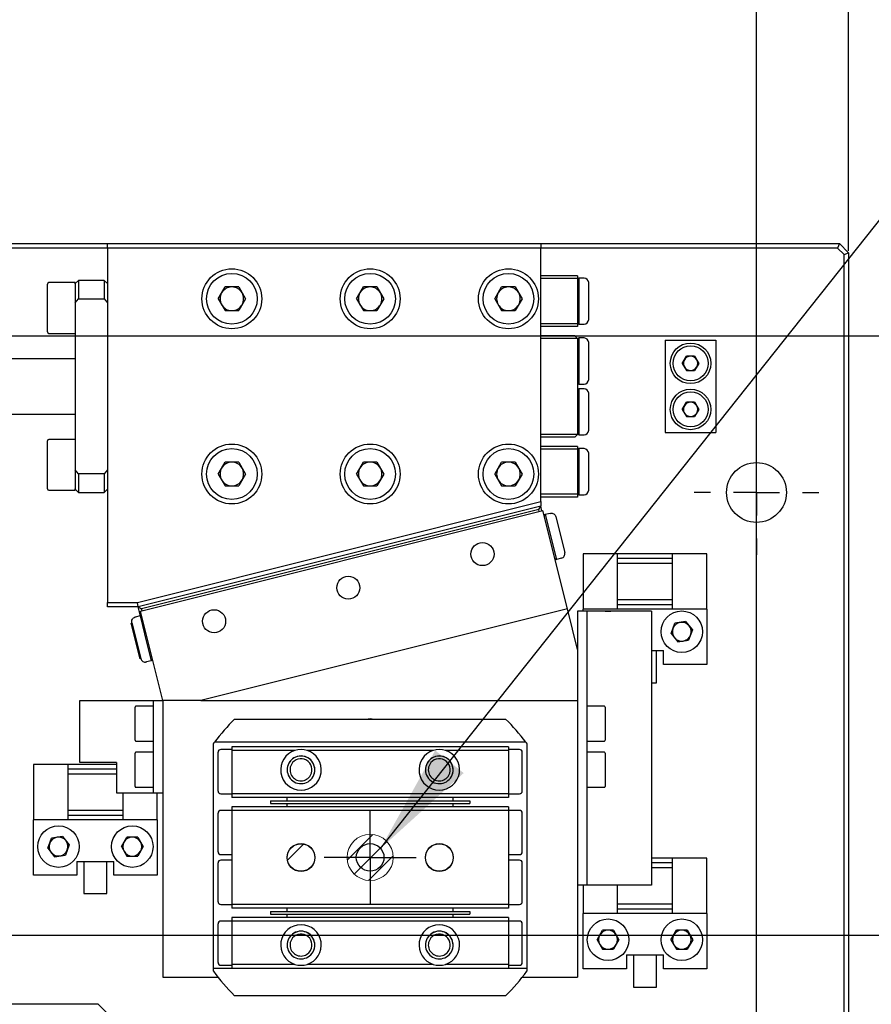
# Model space of a CAD drawing. Header units: millimetres. Extents: x 0 to 376, y -2 to 209.
# Tile 33 of 35: x 300 to 331, y 137 to 173. Entities that reach past the tile are written whole.
import ezdxf

# ---------------------------------------------------------------- set-up
doc = ezdxf.new("R2010")
doc.units = ezdxf.units.MM
doc.layers.add('SLD-0', color=7, linetype='Continuous')
doc.styles.add('SLDTEXTSTYLE1', font='TXT', dxfattribs={"width": 0.75, "bigfont": 'bigfont'})
doc.styles.get("Standard").update_dxf_attribs({"font": 'arial.ttf'})
doc.dimstyles.new('SLDDIMSTYLE0', dxfattribs={"dimtxt": 3.5, "dimasz": 4, "dimexe": 0, "dimexo": 0.0625, "dimgap": 0.875, "dimtad": 1, "dimlfac": 3, "dimrnd": 1e-09, "dimzin": 12, "dimdsep": 46, "dimtxsty": 'SLDTEXTSTYLE1', "dimsah": 1, "dimcen": 0.09, "dimadec": 0, "dimazin": 3, "dimtfac": 1, "dimtofl": 0, "dimtmove": 0, "dimatfit": 3, "dimfxl": 1, "dimfrac": 2, "dimtolj": 1, "dimtzin": 12, "dimarcsym": 0})
doc.dimstyles.new('SLDDIMSTYLE3', dxfattribs={"dimtxt": 3.5, "dimasz": 4, "dimexe": 0, "dimexo": 0.0625, "dimgap": 0.875, "dimtad": 1, "dimlfac": 3, "dimrnd": 1e-09, "dimzin": 12, "dimdsep": 46, "dimtxsty": 'SLDTEXTSTYLE1', "dimsah": 1, "dimcen": 0.09, "dimadec": 0, "dimazin": 3, "dimtfac": 1, "dimtmove": 0, "dimatfit": 0, "dimfxl": 1, "dimfrac": 2, "dimtolj": 1, "dimtzin": 12, "dimarcsym": 0})
doc.dimstyles.new('SLDDIMSTYLE6', dxfattribs={"dimtxt": 0.18, "dimasz": 4, "dimexe": 0, "dimexo": 0.0625, "dimgap": 0, "dimtad": 0, "dimtih": 1, "dimtoh": 1, "dimdec": 0, "dimrnd": 1e-09, "dimzin": 0, "dimdsep": 46, "dimtxsty": 'Standard', "dimsah": 1, "dimcen": 0.09, "dimadec": 0, "dimazin": 0, "dimtfac": 4, "dimtdec": 0, "dimtofl": 0, "dimtmove": 0, "dimatfit": 3, "dimfxl": 1, "dimfrac": 2, "dimtolj": 1, "dimtzin": 0, "dimarcsym": 0})
pattern_1 = [(45, (-36.62424, -49.82536), (-0.37417734, 0.37417734), [])]

# ---------------------------------------------------------------- blocks, each defined once
blk = doc.blocks.new('SW_HATCH_1')
at = {"color": 0, "linetype": 'Continuous', "lineweight": 18}
blk.add_line((28.164, 14.693), (27.578, 14.108), dxfattribs=at)
blk = doc.blocks.new('*D74')
at = {"layer": 'Defpoints', "color": 0, "transparency": 16777216}
for p in [(326.911, 189.135), (246.911, 164.135), (326.911, 120.469)]:
    blk.add_point(p, dxfattribs=at)
at = {"layer": 'SLD-0', "color": 0, "lineweight": -2, "transparency": 16777216}
for p, q in [((246.911, 164.198), (246.911, 189.135)), ((250.911, 189.135), (322.911, 189.135)), ((326.911, 120.531), (326.911, 189.135))]:
    blk.add_line(p, q, dxfattribs=at)
at = {"layer": 'SLD-0', "color": 0, "transparency": 16777216}
for points in [[(250.911, 189.802), (250.911, 188.469), (246.911, 189.135)], [(322.911, 189.802), (322.911, 188.469), (326.911, 189.135)]]:
    blk.add_solid(points, dxfattribs=at)
at = {"layer": 'SLD-0', "color": 0, "transparency": 16777216, "insert": (288.095, 193.51), "char_height": 3.5, "attachment_point": 2, "style": 'SLDTEXTSTYLE1'}
blk.add_mtext('\\A1;240', dxfattribs=at)
blk = doc.blocks.new('*D77')
at = {"layer": 'Defpoints', "color": 0, "transparency": 16777216}
for p in [(249.578, 139.802), (348.247, 139.802), (329.578, 123.135)]:
    blk.add_point(p, dxfattribs=at)
at = {"layer": 'SLD-0', "color": 0, "lineweight": -2, "transparency": 16777216}
for p, q in [((249.641, 139.802), (348.247, 139.802)), ((348.247, 127.135), (348.247, 135.802)), ((329.64, 123.135), (348.247, 123.135))]:
    blk.add_line(p, q, dxfattribs=at)
at = {"layer": 'SLD-0', "color": 0, "transparency": 16777216}
for points in [[(347.581, 135.802), (348.914, 135.802), (348.247, 139.802)], [(347.581, 127.135), (348.914, 127.135), (348.247, 123.135)]]:
    blk.add_solid(points, dxfattribs=at)
at = {"layer": 'SLD-0', "color": 0, "transparency": 16777216, "insert": (343.872, 132.412), "char_height": 3.5, "attachment_point": 2, "rotation": 90, "style": 'SLDTEXTSTYLE1'}
blk.add_mtext('\\A1;50', dxfattribs=at)
blk = doc.blocks.new('*D78')
at = {"layer": 'Defpoints', "color": 0, "transparency": 16777216}
for p in [(249.578, 161.469), (348.247, 161.469), (249.578, 139.802)]:
    blk.add_point(p, dxfattribs=at)
at = {"layer": 'SLD-0', "color": 0, "lineweight": -2, "transparency": 16777216}
for p, q in [((249.641, 161.469), (348.247, 161.469)), ((348.247, 143.802), (348.247, 157.469)), ((249.641, 139.802), (348.247, 139.802))]:
    blk.add_line(p, q, dxfattribs=at)
at = {"layer": 'SLD-0', "color": 0, "transparency": 16777216}
for points in [[(347.581, 157.469), (348.914, 157.469), (348.247, 161.469)], [(347.581, 143.802), (348.914, 143.802), (348.247, 139.802)]]:
    blk.add_solid(points, dxfattribs=at)
at = {"layer": 'SLD-0', "color": 0, "transparency": 16777216, "insert": (343.872, 151.522), "char_height": 3.5, "attachment_point": 2, "rotation": 90, "style": 'SLDTEXTSTYLE1'}
blk.add_mtext('\\A1;65', dxfattribs=at)
blk = doc.blocks.new('*D80')
at = {"layer": 'Defpoints', "color": 0, "transparency": 16777216}
for p in [(326.911, 189.135), (330.244, 164.469), (326.911, 155.802)]:
    blk.add_point(p, dxfattribs=at)
at = {"layer": 'SLD-0', "color": 0, "lineweight": -2, "transparency": 16777216}
for p, q in [((322.911, 189.135), (318.911, 189.135)), ((326.911, 155.865), (326.911, 189.135)), ((326.911, 189.135), (330.244, 189.135)), ((330.244, 164.531), (330.244, 189.135)), ((334.244, 189.135), (346.557, 189.135))]:
    blk.add_line(p, q, dxfattribs=at)
at = {"layer": 'SLD-0', "color": 0, "transparency": 16777216}
for points in [[(322.911, 189.802), (322.911, 188.469), (326.911, 189.135)], [(334.244, 189.802), (334.244, 188.469), (330.244, 189.135)]]:
    blk.add_solid(points, dxfattribs=at)
at = {"layer": 'SLD-0', "color": 0, "transparency": 16777216, "insert": (342.401, 193.51), "char_height": 3.5, "attachment_point": 2, "style": 'SLDTEXTSTYLE1'}
blk.add_mtext('\\A1;(10)', dxfattribs=at)
blk = doc.blocks.new('SW_CENTERMARKSYMBOL_19')
at = {"layer": 'SLD-0', "color": 0}
for p, q in [((0, 0.833), (0, 1.667)), ((0, 0), (0, 0.833)), ((-0.833, 0), (-1.667, 0)), ((0, 0), (-0.833, 0)), ((0, 0), (0, -0.833)), ((0, 0), (0.833, 0)), ((0.833, 0), (1.667, 0)), ((0, -0.833), (0, -1.667))]:
    blk.add_line(p, q, dxfattribs=at)
blk = doc.blocks.new('SW_CENTERMARKSYMBOL_22')
at = {"layer": 'SLD-0', "color": 0}
for p, q in [((0, 1.667), (0, 2.25)), ((0, 0), (0, 0.833)), ((-1.667, 0), (-2.25, 0)), ((0, 0), (-0.833, 0)), ((0, 0), (0, -0.833)), ((0, 0), (0.833, 0)), ((1.667, 0), (2.25, 0)), ((0, -1.667), (0, -2.25))]:
    blk.add_line(p, q, dxfattribs=at)

msp = doc.modelspace()

# ---------------------------------------------------------------- hatches: boundary and pattern name
at = {"linetype": 'Continuous'}
h = msp.add_hatch(dxfattribs=at)
h.set_pattern_fill('ANSI31', scale=0.166667, style=0)
h.set_pattern_definition(pattern_1)
edge = h.paths.add_edge_path(flags=0)
edge.add_arc((312.9448, 142.6111), 0.8333, 0, 360)
h = msp.add_hatch(dxfattribs=at)
h.set_pattern_fill('ANSI31', scale=0.166667, style=0)
h.set_pattern_definition(pattern_1)
edge = h.paths.add_edge_path(flags=0)
edge.add_arc((312.9448, 142.6111), 0.8333, 0, 360)

# ---------------------------------------------------------------- linework, layer by layer
at = {"color": 7, "linetype": 'Continuous', "lineweight": 25}
for p, q in [((282.7782, 164.8021), (303.4448, 164.8021)), ((303.4448, 164.8021), (319.1115, 164.8021)), ((303.4448, 164.6355), (303.4448, 164.8021)), ((319.1115, 164.8021), (319.1115, 164.6355)), ((319.1115, 164.8021), (329.9112, 164.8021)), ((329.9112, 164.8021), (329.8421, 164.6355)), ((329.9112, 164.8021), (330.2445, 164.4688)), ((303.4448, 164.6355), (294.9448, 164.6355)), ((319.1115, 164.6355), (303.4448, 164.6355)), ((303.4448, 164.6355), (303.4448, 151.8308)), ((319.1115, 155.4739), (319.1115, 164.6355)), ((329.8421, 164.6355), (319.1115, 164.6355)), ((330.0778, 164.3998), (329.8421, 164.6355)), ((330.0778, 164.3998), (330.2445, 164.4688)), ((330.2445, 164.4688), (330.2445, 112.4688)), ((330.0778, 112.4688), (330.0778, 164.3998)), ((302.2782, 163.3855), (301.3282, 163.3855)), ((302.3948, 163.4688), (302.2782, 163.3521)), ((302.2782, 163.3415), (302.2782, 163.3855)), ((303.3282, 163.4688), (302.3948, 163.4688)), ((302.3948, 163.4688), (302.3948, 162.7977)), ((303.4448, 163.3521), (303.3282, 163.4688)), ((303.3282, 163.4688), (303.3282, 162.7977)), ((320.4448, 163.6355), (319.1115, 163.6355)), ((320.4448, 163.5355), (319.1115, 163.5355)), ((320.4448, 163.6355), (320.4448, 163.5355)), ((320.4948, 163.5521), (320.4448, 163.5021)), ((320.4448, 163.5355), (320.4448, 161.9021)), ((320.6782, 163.5521), (320.4948, 163.5521)), ((320.4948, 163.5521), (320.4948, 162.7188)), ((320.8448, 163.3855), (320.8448, 162.7188)), ((301.2782, 162.4688), (301.2782, 163.3355)), ((302.2782, 163.3415), (302.2782, 162.6553)), ((307.4521, 162.8021), (307.6985, 163.2288)), ((308.1912, 163.2288), (307.6985, 163.2288)), ((308.1912, 163.2288), (308.4375, 162.8021)), ((312.4521, 162.8021), (312.6985, 163.2288)), ((313.1912, 163.2288), (312.6985, 163.2288)), ((313.1912, 163.2288), (313.4375, 162.8021)), ((317.4521, 162.8021), (317.6985, 163.2288)), ((318.1912, 163.2288), (317.6985, 163.2288)), ((318.1912, 163.2288), (318.4375, 162.8021)), ((302.2782, 162.6553), (302.3948, 162.7977)), ((302.2782, 162.6553), (302.2782, 156.6157)), ((302.3948, 162.7977), (303.3282, 162.7977)), ((303.3282, 162.7977), (303.4448, 162.6553)), ((307.4521, 162.8021), (307.6985, 162.3755)), ((308.4375, 162.8021), (308.1912, 162.3755)), ((312.4521, 162.8021), (312.6985, 162.3755)), ((313.4375, 162.8021), (313.1912, 162.3755)), ((317.4521, 162.8021), (317.6985, 162.3755)), ((318.4375, 162.8021), (318.1912, 162.3755)), ((320.4948, 162.7188), (320.4948, 161.8855)), ((320.8448, 162.7188), (320.8448, 162.0521)), ((301.2782, 161.6021), (301.2782, 162.4688)), ((307.6985, 162.3755), (308.1912, 162.3755)), ((312.6985, 162.3755), (313.1912, 162.3755)), ((317.6985, 162.3755), (318.1912, 162.3755)), ((320.4448, 161.9355), (320.4948, 161.8855)), ((320.4448, 161.9021), (319.1115, 161.9021)), ((320.4448, 161.8021), (319.1115, 161.8021)), ((320.4448, 161.9021), (320.4448, 161.8021)), ((320.4948, 161.8855), (320.6782, 161.8855)), ((301.3282, 161.5521), (302.2782, 161.5521)), ((320.3448, 161.4688), (319.1115, 161.4688)), ((320.4448, 161.3688), (319.1115, 161.3688)), ((320.4448, 161.3688), (320.3448, 161.4688)), ((320.4948, 161.3855), (320.4448, 161.3355)), ((320.4448, 161.3688), (320.4448, 157.9021)), ((320.6782, 161.3855), (320.4948, 161.3855)), ((320.4948, 161.3855), (320.4948, 160.5521)), ((320.8448, 161.2188), (320.8448, 160.5521)), ((323.6115, 161.3021), (325.4448, 161.3021)), ((323.6115, 161.3021), (323.6115, 157.9688)), ((325.4448, 161.3021), (325.4448, 157.9688)), ((302.2782, 160.6355), (296.5448, 160.6355)), ((320.4948, 160.5521), (320.4948, 159.7188)), ((320.8448, 160.5521), (320.8448, 159.8855)), ((324.2308, 160.4688), (324.3795, 160.7263)), ((324.6768, 160.7263), (324.3795, 160.7263)), ((324.6768, 160.7263), (324.8255, 160.4688)), ((324.2308, 160.4688), (324.3795, 160.2113)), ((324.3795, 160.2113), (324.6768, 160.2113)), ((324.8255, 160.4688), (324.6768, 160.2113)), ((320.4448, 159.7688), (320.4948, 159.7188)), ((320.4948, 159.5521), (320.4448, 159.5021)), ((320.4948, 159.7188), (320.6782, 159.7188)), ((320.6782, 159.5521), (320.4948, 159.5521)), ((320.4948, 159.5521), (320.4948, 158.7188)), ((320.8448, 159.3855), (320.8448, 158.7188)), ((324.2308, 158.8021), (324.3795, 159.0596)), ((324.2308, 158.8021), (324.3795, 158.5446)), ((324.6768, 159.0596), (324.3795, 159.0596)), ((324.6768, 159.0596), (324.8255, 158.8021)), ((324.8255, 158.8021), (324.6768, 158.5446)), ((296.5448, 158.6355), (302.2782, 158.6355)), ((320.4948, 158.7188), (320.4948, 157.8855)), ((320.8448, 158.7188), (320.8448, 158.0521)), ((324.3795, 158.5446), (324.6768, 158.5446)), ((301.2782, 156.8021), (301.2782, 157.6688)), ((302.2782, 157.7188), (301.3282, 157.7188)), ((320.4448, 157.9021), (319.1115, 157.9021)), ((320.3448, 157.8021), (319.1115, 157.8021)), ((320.3448, 157.8021), (320.4448, 157.9021)), ((320.4448, 157.9355), (320.4948, 157.8855)), ((320.4948, 157.8855), (320.6782, 157.8855)), ((323.6115, 157.9688), (325.4448, 157.9688)), ((320.4448, 157.4688), (319.1115, 157.4688)), ((320.4448, 157.3688), (319.1115, 157.3688)), ((320.4448, 157.4688), (320.4448, 157.3688)), ((320.4948, 157.3855), (320.4448, 157.3355)), ((320.4448, 157.3688), (320.4448, 155.7355)), ((320.6782, 157.3855), (320.4948, 157.3855)), ((320.4948, 157.3855), (320.4948, 156.5521)), ((320.8448, 157.2188), (320.8448, 156.5521)), ((301.2782, 155.9355), (301.2782, 156.8021)), ((302.3948, 156.4732), (302.2782, 156.6157)), ((302.2782, 156.6157), (302.2782, 155.9294)), ((303.4448, 156.6157), (303.3282, 156.4732)), ((307.4521, 156.4688), (307.6985, 156.8955)), ((308.1912, 156.8955), (307.6985, 156.8955)), ((308.1912, 156.8955), (308.4375, 156.4688)), ((312.4521, 156.4688), (312.6985, 156.8955)), ((313.1912, 156.8955), (312.6985, 156.8955)), ((313.1912, 156.8955), (313.4375, 156.4688)), ((317.4521, 156.4688), (317.6985, 156.8955)), ((318.1912, 156.8955), (317.6985, 156.8955)), ((318.1912, 156.8955), (318.4375, 156.4688)), ((303.3282, 156.4732), (302.3948, 156.4732)), ((302.3948, 156.4732), (302.3948, 155.8021)), ((303.3282, 156.4732), (303.3282, 155.8021)), ((307.4521, 156.4688), (307.6985, 156.0421)), ((308.4375, 156.4688), (308.1912, 156.0421)), ((312.4521, 156.4688), (312.6985, 156.0421)), ((313.4375, 156.4688), (313.1912, 156.0421)), ((317.4521, 156.4688), (317.6985, 156.0421)), ((318.4375, 156.4688), (318.1912, 156.0421)), ((320.4948, 156.5521), (320.4948, 155.7188)), ((320.8448, 156.5521), (320.8448, 155.8855)), ((301.3282, 155.8855), (302.2782, 155.8855)), ((302.2782, 155.8855), (302.2782, 155.9294)), ((302.2782, 155.9188), (302.3948, 155.8021)), ((303.3282, 155.8021), (303.4448, 155.9188)), ((307.6985, 156.0421), (308.1912, 156.0421)), ((312.6985, 156.0421), (313.1912, 156.0421)), ((317.6985, 156.0421), (318.1912, 156.0421)), ((302.3948, 155.8021), (303.3282, 155.8021)), ((320.4448, 155.7355), (319.1115, 155.7355)), ((320.4448, 155.6355), (319.1115, 155.6355)), ((320.4448, 155.7688), (320.4948, 155.7188)), ((320.4448, 155.7355), (320.4448, 155.6355)), ((320.4948, 155.7188), (320.6782, 155.7188)), ((304.5388, 151.8308), (319.1115, 155.4739)), ((319.1115, 155.3021), (304.5593, 151.6641)), ((319.0387, 155.1809), (304.6806, 151.5913)), ((319.0387, 155.1809), (319.1115, 155.3021)), ((319.0549, 155.1162), (319.0387, 155.1809)), ((319.1115, 155.4739), (319.1115, 155.3021)), ((319.1519, 155.1404), (319.1115, 155.3021)), ((304.6364, 151.5116), (319.1885, 155.1496)), ((320.0778, 151.5924), (319.1885, 155.1496)), ((319.2319, 154.976), (319.2408, 154.9909)), ((319.2774, 155), (319.2408, 154.9909)), ((319.2408, 154.9909), (319.25, 154.9543)), ((319.2411, 154.9394), (319.2774, 155)), ((319.4553, 155.0445), (319.2774, 155)), ((319.2774, 155), (319.6817, 153.3831)), ((319.6574, 154.9232), (319.9808, 153.6297)), ((319.621, 153.4195), (319.6817, 153.3831)), ((319.6302, 153.3829), (319.6451, 153.374)), ((319.6359, 153.4106), (319.6451, 153.374)), ((319.6817, 153.3831), (319.6451, 153.374)), ((319.8595, 153.4276), (319.6817, 153.3831)), ((321.8782, 153.5855), (320.6448, 153.5855)), ((320.6448, 153.5855), (320.6448, 151.5855)), ((321.8782, 153.5855), (321.8782, 151.5855)), ((323.8782, 153.5855), (321.8782, 153.5855)), ((323.8782, 153.4188), (321.8782, 153.4188)), ((325.1115, 153.5855), (323.8782, 153.5855)), ((323.8782, 151.5855), (323.8782, 153.5855)), ((325.1115, 151.5855), (325.1115, 153.5855)), ((321.8782, 153.2521), (323.8782, 153.2521)), ((303.4448, 151.6641), (303.4448, 151.8308)), ((303.4448, 151.8308), (304.5388, 151.8308)), ((304.5593, 151.6641), (303.4448, 151.6641)), ((304.5593, 151.6641), (304.5388, 151.8308)), ((304.5593, 151.6641), (304.6806, 151.5913)), ((304.6432, 151.3288), (304.5593, 151.6641)), ((323.8782, 151.9188), (321.8782, 151.9188)), ((321.8782, 151.7521), (323.8782, 151.7521)), ((304.4504, 151.2933), (304.4138, 151.2841)), ((304.6283, 151.3377), (304.4504, 151.2933)), ((304.6889, 151.3014), (304.6283, 151.3377)), ((304.6283, 151.3377), (304.7902, 150.69)), ((305.4448, 148.2777), (304.6364, 151.5116)), ((304.6968, 151.5267), (304.6806, 151.5913)), ((320.0778, 151.5924), (306.8192, 148.2777)), ((320.4448, 150.1243), (320.0778, 151.5924)), ((320.4448, 151.5111), (320.4448, 150.1243)), ((320.7782, 151.5111), (320.4448, 151.5111)), ((321.8782, 151.5855), (320.6448, 151.5855)), ((320.6448, 151.5111), (320.6448, 151.5855)), ((320.7782, 151.5111), (320.7782, 141.6111)), ((321.1115, 151.5111), (320.7782, 151.5111)), ((322.4448, 151.5111), (321.1115, 151.5111)), ((323.8782, 151.5855), (321.8782, 151.5855)), ((323.1115, 151.5111), (322.4448, 151.5111)), ((323.1115, 151.5111), (323.1115, 141.6111)), ((325.1115, 151.5855), (323.8782, 151.5855)), ((325.1115, 151.5855), (325.1115, 149.5855)), ((304.2926, 151.082), (304.6159, 149.7885)), ((304.3292, 151.0912), (304.6525, 149.7976)), ((323.8229, 150.7064), (323.9632, 151.0741)), ((324.3517, 151.1365), (323.9632, 151.0741)), ((324.3517, 151.1365), (324.6001, 150.8312)), ((304.7902, 150.69), (305.0325, 149.7208)), ((323.8229, 150.7064), (324.0712, 150.4011)), ((324.6001, 150.8312), (324.4598, 150.4635)), ((324.0712, 150.4011), (324.4598, 150.4635)), ((320.4448, 150.1243), (320.4448, 148.2777)), ((323.1115, 150.0855), (323.5448, 150.0855)), ((323.2948, 148.9188), (323.2948, 150.0855)), ((323.5448, 149.5855), (323.5448, 150.0855)), ((304.8546, 149.6764), (304.8181, 149.6672)), ((305.0325, 149.7208), (304.8546, 149.6764)), ((305.0325, 149.7208), (305.0689, 149.7815)), ((305.0444, 149.7238), (305.0414, 149.7357)), ((305.0719, 149.7696), (305.0444, 149.7238)), ((305.081, 149.733), (305.0444, 149.7238)), ((325.1115, 149.5855), (323.5448, 149.5855)), ((323.1115, 148.9188), (323.2948, 148.9188)), ((302.4448, 146.0444), (302.4448, 148.2777)), ((302.4448, 148.2777), (303.1115, 148.2777)), ((303.1115, 148.2777), (304.7782, 148.2777)), ((304.4448, 147.2738), (304.4448, 148.0444)), ((305.1115, 148.0777), (304.4782, 148.0777)), ((304.7782, 148.2777), (305.1115, 148.2777)), ((305.1115, 148.2777), (305.4448, 148.2777)), ((305.1115, 144.9444), (305.1115, 148.2777)), ((306.8192, 148.2777), (305.4448, 148.2777)), ((305.4448, 148.2777), (305.4448, 138.2777)), ((306.8192, 148.2777), (320.4448, 148.2777)), ((320.4448, 148.2777), (320.4448, 138.2777)), ((321.4115, 148.0777), (320.7782, 148.0777)), ((321.4448, 148.0444), (321.4448, 147.3912)), ((308.0458, 147.6111), (317.8438, 147.6111)), ((321.4448, 147.3912), (321.4448, 146.8444)), ((304.4448, 146.8444), (304.4448, 147.2738)), ((304.4782, 146.8111), (305.1115, 146.8111)), ((307.2782, 146.7111), (307.2782, 146.7207)), ((307.2782, 138.6777), (307.2782, 146.7111)), ((318.5697, 146.7777), (307.32, 146.7777)), ((318.6115, 146.7207), (318.6115, 146.7111)), ((318.6115, 146.7111), (318.6115, 138.6777)), ((320.7782, 146.8111), (321.4115, 146.8111)), ((304.4448, 145.5034), (304.4448, 146.3793)), ((305.1115, 146.4126), (304.4782, 146.4126)), ((307.4448, 145.0111), (307.4448, 146.4111)), ((307.9448, 146.5111), (307.5448, 146.5111)), ((307.9448, 146.6111), (307.9448, 146.4777)), ((317.9448, 146.6111), (307.9448, 146.6111)), ((310.2262, 146.4777), (307.9448, 146.4777)), ((307.9448, 146.4777), (307.9448, 144.9111)), ((315.2262, 146.4777), (310.6634, 146.4777)), ((317.9448, 146.4777), (315.6634, 146.4777)), ((317.9448, 146.6111), (317.9448, 146.4777)), ((318.3448, 146.5111), (317.9448, 146.5111)), ((317.9448, 146.4777), (317.9448, 144.9111)), ((318.4448, 145.0111), (318.4448, 146.4111)), ((321.4115, 146.4111), (320.7782, 146.4111)), ((321.4448, 146.3777), (321.4448, 145.7173)), ((302.0115, 145.9688), (300.7782, 145.9688)), ((300.7782, 145.9688), (300.7782, 143.9688)), ((302.0115, 145.9688), (302.0115, 143.9688)), ((303.7782, 145.9688), (302.0115, 145.9688)), ((303.1115, 146.0444), (302.4448, 146.0444)), ((303.7782, 146.0444), (303.1115, 146.0444)), ((303.7782, 146.0444), (303.7782, 144.9444)), ((303.7782, 145.8021), (302.0115, 145.8021)), ((302.0115, 145.6355), (303.7782, 145.6355)), ((321.4448, 145.7173), (321.4448, 145.1777)), ((304.4448, 145.1793), (304.4448, 145.5034)), ((303.7782, 144.9444), (304.7782, 144.9444)), ((304.0115, 143.9688), (304.0115, 144.9444)), ((304.4782, 145.146), (305.1115, 145.146)), ((304.7782, 144.9444), (305.1115, 144.9444)), ((305.1115, 144.9444), (305.4448, 144.9444)), ((305.2448, 143.9688), (305.2448, 144.9444)), ((307.5448, 144.9111), (307.9448, 144.9111)), ((317.9448, 144.9111), (307.9448, 144.9111)), ((307.9448, 144.9111), (307.9448, 144.7777)), ((317.9448, 144.9111), (318.3448, 144.9111)), ((317.9448, 144.9111), (317.9448, 144.7777)), ((320.7782, 145.1444), (321.4115, 145.1444)), ((317.9448, 144.7777), (307.9448, 144.7777)), ((309.3448, 144.6611), (316.5448, 144.6611)), ((309.3448, 144.6611), (309.3448, 144.5611)), ((309.3448, 144.5611), (316.5448, 144.5611)), ((309.9448, 144.6611), (309.9448, 144.7777)), ((309.9448, 144.4447), (309.9448, 144.5611)), ((315.9448, 144.6611), (315.9448, 144.7777)), ((315.9448, 144.4447), (315.9448, 144.5611)), ((316.5448, 144.6611), (316.5448, 144.5611)), ((304.0115, 144.3021), (302.0115, 144.3021)), ((302.0115, 144.1355), (304.0115, 144.1355)), ((307.4448, 142.8113), (307.4448, 144.2113)), ((307.9448, 144.3113), (307.5448, 144.3113)), ((317.9448, 144.4447), (307.9448, 144.4447)), ((307.9448, 144.4447), (307.9448, 144.3113)), ((317.9448, 144.3113), (307.9448, 144.3113)), ((307.9448, 144.3113), (307.9448, 140.9113)), ((317.9448, 144.4447), (317.9448, 144.3113)), ((318.3448, 144.3113), (317.9448, 144.3113)), ((317.9448, 144.3113), (317.9448, 140.9113)), ((318.4448, 142.8113), (318.4448, 144.2113)), ((302.0115, 143.9688), (300.7782, 143.9688)), ((300.7782, 141.9688), (300.7782, 143.9688)), ((304.0115, 143.9688), (302.0115, 143.9688)), ((305.2448, 143.9688), (304.0115, 143.9688)), ((305.2448, 143.9688), (305.2448, 141.9688)), ((301.2896, 142.9397), (301.4298, 143.3074)), ((301.8184, 143.3698), (301.4298, 143.3074)), ((301.8184, 143.3698), (302.0667, 143.0645)), ((302.0667, 143.0645), (301.9265, 142.6968)), ((303.9513, 143.0021), (304.148, 143.343)), ((304.5416, 143.343), (304.148, 143.343)), ((304.5416, 143.343), (304.7384, 143.0021)), ((301.2896, 142.9397), (301.5379, 142.6344)), ((303.9513, 143.0021), (304.148, 142.6613)), ((304.7384, 143.0021), (304.5416, 142.6613)), ((307.5448, 142.7113), (307.9448, 142.7113)), ((317.9448, 142.7113), (318.3448, 142.7113)), ((301.5379, 142.6344), (301.9265, 142.6968)), ((302.3448, 142.4688), (302.3448, 141.9688)), ((302.3448, 142.4688), (303.6782, 142.4688)), ((302.5948, 142.4688), (302.5948, 141.3021)), ((303.4282, 141.3021), (303.4282, 142.4688)), ((303.6782, 141.9688), (303.6782, 142.4688)), ((304.148, 142.6613), (304.5416, 142.6613)), ((307.4448, 141.0113), (307.4448, 142.4113)), ((307.9448, 142.5113), (307.5448, 142.5113)), ((318.3448, 142.5113), (317.9448, 142.5113)), ((318.4448, 141.0113), (318.4448, 142.4113)), ((323.8782, 142.5855), (323.1115, 142.5855)), ((323.8782, 142.4188), (323.1115, 142.4188)), ((325.1115, 142.5855), (323.8782, 142.5855)), ((323.8782, 140.5855), (323.8782, 142.5855)), ((325.1115, 140.5855), (325.1115, 142.5855)), ((323.1115, 142.2521), (323.8782, 142.2521)), ((302.3448, 141.9688), (300.7782, 141.9688)), ((305.2448, 141.9688), (303.6782, 141.9688)), ((302.5948, 141.3021), (303.4282, 141.3021)), ((320.7782, 141.6111), (320.4448, 141.6111)), ((320.6448, 141.6111), (320.6448, 140.5855)), ((321.1115, 141.6111), (320.7782, 141.6111)), ((322.4448, 141.6111), (321.1115, 141.6111)), ((321.8782, 141.6111), (321.8782, 140.5855)), ((323.1115, 141.6111), (322.4448, 141.6111)), ((307.5448, 140.9113), (307.9448, 140.9113)), ((317.9448, 140.9113), (307.9448, 140.9113)), ((307.9448, 140.9113), (307.9448, 140.778)), ((317.9448, 140.778), (307.9448, 140.778)), ((309.3448, 140.6611), (316.5448, 140.6611)), ((309.3448, 140.6611), (309.3448, 140.5611)), ((309.9448, 140.6611), (309.9448, 140.778)), ((315.9448, 140.6611), (315.9448, 140.778)), ((316.5448, 140.6611), (316.5448, 140.5611)), ((317.9448, 140.9113), (318.3448, 140.9113)), ((317.9448, 140.9113), (317.9448, 140.778)), ((321.8782, 140.5855), (320.6448, 140.5855)), ((320.6448, 138.5855), (320.6448, 140.5855)), ((323.8782, 140.9188), (321.8782, 140.9188)), ((321.8782, 140.7521), (323.8782, 140.7521)), ((323.8782, 140.5855), (321.8782, 140.5855)), ((325.1115, 140.5855), (323.8782, 140.5855)), ((325.1115, 140.5855), (325.1115, 138.5855)), ((307.9448, 140.3111), (307.5448, 140.3111)), ((317.9448, 140.4444), (307.9448, 140.4444)), ((307.9448, 140.4444), (307.9448, 140.3111)), ((307.9448, 140.3111), (307.9448, 138.7444)), ((317.9448, 140.3111), (307.9448, 140.3111)), ((309.3448, 140.5611), (316.5448, 140.5611)), ((309.9448, 140.4444), (309.9448, 140.5611)), ((315.9448, 140.4444), (315.9448, 140.5611)), ((317.9448, 140.4444), (317.9448, 140.3111)), ((318.3448, 140.3111), (317.9448, 140.3111)), ((317.9448, 140.3111), (317.9448, 138.7444)), ((307.4448, 138.8111), (307.4448, 140.2111)), ((318.4448, 138.8111), (318.4448, 140.2111)), ((321.1513, 139.6355), (321.348, 139.9763)), ((321.7416, 139.9763), (321.348, 139.9763)), ((321.7416, 139.9763), (321.9384, 139.6355)), ((323.8179, 139.6355), (324.0147, 139.9763)), ((324.4083, 139.9763), (324.0147, 139.9763)), ((324.4083, 139.9763), (324.605, 139.6355)), ((321.1513, 139.6355), (321.348, 139.2946)), ((321.9384, 139.6355), (321.7416, 139.2946)), ((323.8179, 139.6355), (324.0147, 139.2946)), ((324.605, 139.6355), (324.4083, 139.2946)), ((321.348, 139.2946), (321.7416, 139.2946)), ((324.0147, 139.2946), (324.4083, 139.2946)), ((322.2115, 139.0855), (322.2115, 138.5855)), ((322.2115, 139.0855), (323.5448, 139.0855)), ((322.4615, 139.0855), (322.4615, 137.9188)), ((323.2948, 137.9188), (323.2948, 139.0855)), ((323.5448, 138.5855), (323.5448, 139.0855)), ((307.2782, 138.6111), (307.2782, 138.6777)), ((307.2782, 138.5015), (307.2782, 138.6111)), ((307.2782, 138.6111), (318.6115, 138.6111)), ((307.5448, 138.7111), (307.9448, 138.7111)), ((310.2262, 138.7444), (307.9448, 138.7444)), ((307.9448, 138.7444), (307.9448, 138.6111)), ((315.2262, 138.7444), (310.6634, 138.7444)), ((317.9448, 138.7444), (315.6634, 138.7444)), ((317.9448, 138.7444), (317.9448, 138.6111)), ((317.9448, 138.7111), (318.3448, 138.7111)), ((318.6115, 138.6777), (318.6115, 138.6111)), ((318.6115, 138.6111), (318.6115, 138.5015)), ((322.2115, 138.5855), (320.6448, 138.5855)), ((325.1115, 138.5855), (323.5448, 138.5855)), ((305.4448, 138.2777), (307.4473, 138.2777)), ((318.4423, 138.2777), (320.4448, 138.2777)), ((322.4615, 137.9188), (323.2948, 137.9188)), ((317.8438, 137.6111), (308.0458, 137.6111)), ((303.1115, 137.3021), (278.1115, 137.3021)), ((304.7782, 135.6355), (303.1115, 137.3021))]:
    msp.add_line(p, q, dxfattribs=at)
at = {"color": 7, "linetype": 'Continuous', "lineweight": 25, "flags": 128}
for points in [[(321.4375, 151.5111), (321.624, 151.5146), (321.6521, 151.5111)], [(313.0198, 147.6111), (312.9448, 147.6194), (312.8698, 147.6111)]]:
    msp.add_lwpolyline(points, dxfattribs=at)
at = {"color": 7, "linetype": 'Continuous', "lineweight": 25}
for centre, radius in [((307.9448, 162.8021), 1.0833), ((307.9448, 162.8021), 0.9167), ((312.9448, 162.8021), 1.0833), ((312.9448, 162.8021), 0.9167), ((317.9448, 162.8021), 1.0833), ((317.9448, 162.8021), 0.9167), ((324.5282, 160.4688), 0.7333), ((324.5282, 160.4688), 0.6333), ((324.5282, 158.8021), 0.7333), ((324.5282, 158.8021), 0.6333), ((307.9448, 156.4688), 1.0833), ((307.9448, 156.4688), 0.9167), ((312.9448, 156.4688), 1.0833), ((312.9448, 156.4688), 0.9167), ((317.9448, 156.4688), 1.0833), ((317.9448, 156.4688), 0.9167), ((326.9112, 155.8021), 1.0823), ((317.0057, 153.5731), 0.4167), ((312.155, 152.3604), 0.4167), ((307.3043, 151.1477), 0.4167), ((324.2115, 150.7688), 0.75), ((301.6782, 143.0021), 0.75), ((304.3448, 143.0021), 0.75), ((310.4448, 142.6113), 0.5), ((310.4448, 142.6021), 0.5), ((312.9448, 142.6113), 0.5), ((315.4448, 142.6113), 0.5), ((315.4448, 142.6021), 0.5), ((321.5448, 139.6355), 0.75), ((324.2115, 139.6355), 0.75)]:
    msp.add_circle(centre, radius, dxfattribs=at)
for centre, radius, start, end in [((301.3282, 163.3355), 0.05, 90, 180), ((320.6782, 163.3855), 0.1667, 0, 90), ((307.9448, 162.8021), 0.4267, 150, 210), ((307.9448, 162.8021), 0.4267, 90, 150), ((307.9448, 162.8021), 0.4267, 30, 90), ((307.9448, 162.8021), 0.4267, 330, 30), ((312.9448, 162.8021), 0.4267, 150, 210), ((312.9448, 162.8021), 0.4267, 90, 150), ((312.9448, 162.8021), 0.4267, 30, 90), ((312.9448, 162.8021), 0.4267, 330, 30), ((317.9448, 162.8021), 0.4267, 150, 210), ((317.9448, 162.8021), 0.4267, 90, 150), ((317.9448, 162.8021), 0.4267, 30, 90), ((317.9448, 162.8021), 0.4267, 330, 30), ((307.9448, 162.8021), 0.4267, 210, 270), ((307.9448, 162.8021), 0.4267, 270, 330), ((312.9448, 162.8021), 0.4267, 210, 270), ((312.9448, 162.8021), 0.4267, 270, 330), ((317.9448, 162.8021), 0.4267, 210, 270), ((317.9448, 162.8021), 0.4267, 270, 330), ((320.6782, 162.0521), 0.1667, 270, 0), ((301.3282, 161.6021), 0.05, 180, 270), ((320.6782, 161.2188), 0.1667, 0, 90), ((324.5282, 160.4688), 0.2575, 150, 210), ((324.5282, 160.4688), 0.2575, 90, 150), ((324.5282, 160.4688), 0.2575, 30, 90), ((324.5282, 160.4688), 0.2575, 330, 30), ((324.5282, 160.4688), 0.2575, 210, 270), ((324.5282, 160.4688), 0.2575, 270, 330), ((320.6782, 159.8855), 0.1667, 270, 0), ((320.6782, 159.3855), 0.1667, 0, 90), ((324.5282, 158.8021), 0.2575, 150, 210), ((324.5282, 158.8021), 0.2575, 90, 150), ((324.5282, 158.8021), 0.2575, 30, 90), ((324.5282, 158.8021), 0.2575, 330, 30), ((324.5282, 158.8021), 0.2575, 210, 270), ((324.5282, 158.8021), 0.2575, 270, 330), ((320.6782, 158.0521), 0.1667, 270, 0), ((301.3282, 157.6688), 0.05, 90, 180), ((320.6782, 157.2188), 0.1667, 0, 90), ((307.9448, 156.4688), 0.4267, 150, 210), ((307.9448, 156.4688), 0.4267, 90, 150), ((307.9448, 156.4688), 0.4267, 30, 90), ((307.9448, 156.4688), 0.4267, 330, 30), ((312.9448, 156.4688), 0.4267, 150, 210), ((312.9448, 156.4688), 0.4267, 90, 150), ((312.9448, 156.4688), 0.4267, 30, 90), ((312.9448, 156.4688), 0.4267, 330, 30), ((317.9448, 156.4688), 0.4267, 150, 210), ((317.9448, 156.4688), 0.4267, 90, 150), ((317.9448, 156.4688), 0.4267, 30, 90), ((317.9448, 156.4688), 0.4267, 330, 30), ((307.9448, 156.4688), 0.4267, 210, 270), ((307.9448, 156.4688), 0.4267, 270, 330), ((312.9448, 156.4688), 0.4267, 210, 270), ((312.9448, 156.4688), 0.4267, 270, 330), ((317.9448, 156.4688), 0.4267, 210, 270), ((317.9448, 156.4688), 0.4267, 270, 330), ((301.3282, 155.9355), 0.05, 180, 270), ((320.6782, 155.8855), 0.1667, 270, 0), ((324.2115, 150.7688), 0.3408, 159.1229, 219.1229), ((324.2115, 150.7688), 0.3408, 99.1229, 159.1229), ((324.2115, 150.7688), 0.3408, 39.1229, 99.1229), ((324.2115, 150.7688), 0.3408, 339.1229, 39.1229), ((324.2115, 150.7688), 0.3408, 219.1229, 279.1229), ((324.2115, 150.7688), 0.3408, 279.1229, 339.1229), ((304.4782, 148.0444), 0.0333, 90, 180), ((321.4115, 148.0444), 0.0333, 0, 90), ((312.9448, 142.6111), 7, 134.41531, 143.47039), ((312.9448, 142.6111), 7, 36.52961, 45.58469), ((304.4782, 146.8444), 0.0333, 180, 270), ((321.4115, 146.8444), 0.0333, 270, 360), ((304.4782, 146.3793), 0.0333, 90, 180), ((307.5448, 146.4111), 0.1, 90, 180), ((310.4448, 145.7777), 0.7333, 107.34144, 72.65856), ((310.4448, 145.7777), 0.5, 90, 150.95569), ((310.4448, 145.7777), 0.5, 330.95569, 150.95569), ((310.4448, 145.7777), 0.7333, 72.65856, 107.34144), ((310.4448, 145.7777), 0.5, 330.95569, 90), ((315.4448, 145.7777), 0.7333, 107.34144, 72.65856), ((315.4448, 145.7777), 0.5, 90, 150.95569), ((315.4448, 145.7777), 0.5, 330.95569, 150.95569), ((315.4448, 145.7777), 0.7333, 72.65856, 107.34144), ((315.4448, 145.7777), 0.5, 330.95569, 90), ((318.3448, 146.4111), 0.1, 360, 90), ((321.4115, 146.3777), 0.0333, 0, 90), ((310.4448, 145.7777), 0.5, 150.95569, 330.95569), ((310.4448, 145.7777), 0.3978, 150.95569, 330.95569), ((310.4448, 145.7777), 0.3978, 330.95569, 150.95569), ((315.4448, 145.7777), 0.5, 150.95569, 330.95569), ((315.4448, 145.7777), 0.3978, 150.95569, 330.95569), ((315.4448, 145.7777), 0.3978, 330.95569, 150.95569), ((304.4782, 145.1793), 0.0333, 180, 270), ((307.5448, 145.0111), 0.1, 180, 270), ((318.3448, 145.0111), 0.1, 270, 0), ((321.4115, 145.1777), 0.0333, 270, 0), ((307.5448, 144.2113), 0.1, 90, 180), ((318.3448, 144.2113), 0.1, 360, 90), ((301.6782, 143.0021), 0.3408, 159.1229, 219.1229), ((301.6782, 143.0021), 0.3408, 99.1229, 159.1229), ((301.6782, 143.0021), 0.3408, 39.1229, 99.1229), ((301.6782, 143.0021), 0.3408, 339.1229, 39.1229), ((304.3448, 143.0021), 0.3408, 150, 210), ((304.3448, 143.0021), 0.3408, 90, 150), ((304.3448, 143.0021), 0.3408, 30, 90), ((304.3448, 143.0021), 0.3408, 330, 30), ((301.6782, 143.0021), 0.3408, 219.1229, 279.1229), ((301.6782, 143.0021), 0.3408, 279.1229, 339.1229), ((304.3448, 143.0021), 0.3408, 210, 270), ((304.3448, 143.0021), 0.3408, 270, 330), ((307.5448, 142.8113), 0.1, 180, 270), ((318.3448, 142.8113), 0.1, 270, 0), ((307.5448, 142.4113), 0.1, 90, 180), ((318.3448, 142.4113), 0.1, 360, 90), ((307.5448, 141.0113), 0.1, 180, 270), ((318.3448, 141.0113), 0.1, 270, 0), ((307.5448, 140.2111), 0.1, 90, 180), ((318.3448, 140.2111), 0.1, 360, 90), ((310.4448, 139.4444), 0.7333, 287.34144, 252.65856), ((310.4448, 139.4444), 0.5, 330.95569, 150.95569), ((310.4448, 139.4444), 0.5, 90, 150.95569), ((310.4448, 139.4444), 0.5, 330.95569, 90), ((315.4448, 139.4444), 0.7333, 287.34144, 252.65856), ((315.4448, 139.4444), 0.5, 330.95569, 150.95569), ((315.4448, 139.4444), 0.5, 90, 150.95569), ((315.4448, 139.4444), 0.5, 330.95569, 90), ((321.5448, 139.6355), 0.3408, 90, 150), ((321.5448, 139.6355), 0.3408, 30, 90), ((324.2115, 139.6355), 0.3408, 90, 150), ((324.2115, 139.6355), 0.3408, 30, 90), ((310.4448, 139.4444), 0.5, 150.95569, 330.95569), ((310.4448, 139.4444), 0.3978, 150.95569, 330.95569), ((310.4448, 139.4444), 0.3978, 330.95569, 150.95569), ((315.4448, 139.4444), 0.5, 150.95569, 330.95569), ((315.4448, 139.4444), 0.3978, 150.95569, 330.95569), ((315.4448, 139.4444), 0.3978, 330.95569, 150.95569), ((321.5448, 139.6355), 0.3408, 150, 210), ((321.5448, 139.6355), 0.3408, 330, 30), ((324.2115, 139.6355), 0.3408, 150, 210), ((324.2115, 139.6355), 0.3408, 330, 30), ((321.5448, 139.6355), 0.3408, 210, 270), ((321.5448, 139.6355), 0.3408, 270, 330), ((324.2115, 139.6355), 0.3408, 210, 270), ((324.2115, 139.6355), 0.3408, 270, 330), ((307.5448, 138.8111), 0.1, 180, 270), ((318.3448, 138.8111), 0.1, 270, 0), ((312.9448, 142.6111), 7, 215.95057, 225.58469), ((310.4448, 139.4444), 0.7333, 252.65856, 287.34144), ((315.4448, 139.4444), 0.7333, 252.65856, 287.34144), ((312.9448, 142.6111), 7, 314.41531, 324.04943)]:
    msp.add_arc(centre, radius, start, end, dxfattribs=at)
for points in [[(319.4553, 155.0445), (319.4771, 155.0474), (319.5207, 155.0531), (319.5835, 155.0291), (319.6342, 154.985), (319.6497, 154.9438), (319.6574, 154.9232)], [(319.8595, 153.4276), (319.8801, 153.4353), (319.9213, 153.4508), (319.9654, 153.5015), (319.9894, 153.5643), (319.9837, 153.6079), (319.9808, 153.6297)], [(304.3292, 151.0912), (304.3263, 151.113), (304.3206, 151.1565), (304.3446, 151.2193), (304.3887, 151.2701), (304.4298, 151.2855), (304.4504, 151.2933)], [(304.6525, 149.7976), (304.6603, 149.7771), (304.6757, 149.7359), (304.7265, 149.6918), (304.7893, 149.6678), (304.8329, 149.6735), (304.8546, 149.6764)]]:
    msp.add_open_spline(points, degree=3, dxfattribs=at)
for points, knots in [([(307.2782, 146.7207), (307.2824, 146.7266), (307.2921, 146.7399), (307.3051, 146.7576), (307.3152, 146.7713), (307.3195, 146.7772), (307.3199, 146.7776), (307.32, 146.7777)], [0, 0, 0, 0, 0.2095533, 0.4778158, 0.6949454, 0.9134699, 1, 1, 1, 1]), ([(318.5697, 146.7777), (318.5701, 146.7772), (318.5709, 146.7761), (318.5771, 146.7677), (318.5864, 146.7551), (318.5983, 146.7388), (318.6073, 146.7265), (318.6115, 146.7207)], [0, 0, 0, 0, 0.182659, 0.3647626, 0.5600315, 0.7921222, 1, 1, 1, 1])]:
    msp.add_open_spline(points, degree=3, knots=knots, dxfattribs=at)
at = {"layer": 'SLD-0', "lineweight": 18}
msp.add_circle((312.9448, 142.6111), 0.8333, dxfattribs=at)

# ---------------------------------------------------------------- block references
at = {"color": 7, "linetype": 'Continuous', "lineweight": 18}
msp.add_blockref('SW_HATCH_1', (282.3756, 128.3999), dxfattribs=at)
at = {"layer": 'SLD-0'}
for name, p in [('SW_CENTERMARKSYMBOL_22', (326.9112, 155.8021)), ('SW_CENTERMARKSYMBOL_19', (312.9448, 142.6111))]:
    msp.add_blockref(name, p, dxfattribs=at)

# ---------------------------------------------------------------- dimensions: what is measured, and where the dimension line sits
dim = msp.add_linear_dim(base=(326.9112, 189.1355), p1=(330.2445, 164.4688), p2=(326.9112, 155.8021), text='(<>)', dimstyle='SLDDIMSTYLE3', dxfattribs=at)
dim.commit()
dim.dimension.update_dxf_attribs({"geometry": '*D80', "text_midpoint": (342.4007, 189.1355), "dimtype": 160})
dim = msp.add_linear_dim(base=(326.9112, 189.1355), p1=(246.9115, 164.1355), p2=(326.9112, 120.4688), dimstyle='SLDDIMSTYLE0', dxfattribs=at)
dim.commit()
dim.dimension.update_dxf_attribs({"geometry": '*D74', "text_midpoint": (288.0951, 189.1355), "dimtype": 160})
for base, p1, p2, picture, middle in [((348.2474, 161.4688), (249.5782, 139.8021), (249.5782, 161.4688), '*D78', (348.2474, 151.5215)), ((348.2474, 139.8021), (329.5778, 123.1355), (249.5782, 139.8021), '*D77', (348.2474, 132.4116))]:
    dim = msp.add_linear_dim(base=base, p1=p1, p2=p2, angle=90, dimstyle='SLDDIMSTYLE0', dxfattribs=at)
    dim.commit()
    dim.dimension.update_dxf_attribs({"geometry": picture, "text_midpoint": middle, "dimtype": 160})

# ---------------------------------------------------------------- leaders
msp.add_leader([(313.3237, 142.9376), (336.6633, 172.3233)], dimstyle='SLDDIMSTYLE6', dxfattribs=at)

doc.saveas('drawing.dxf')
